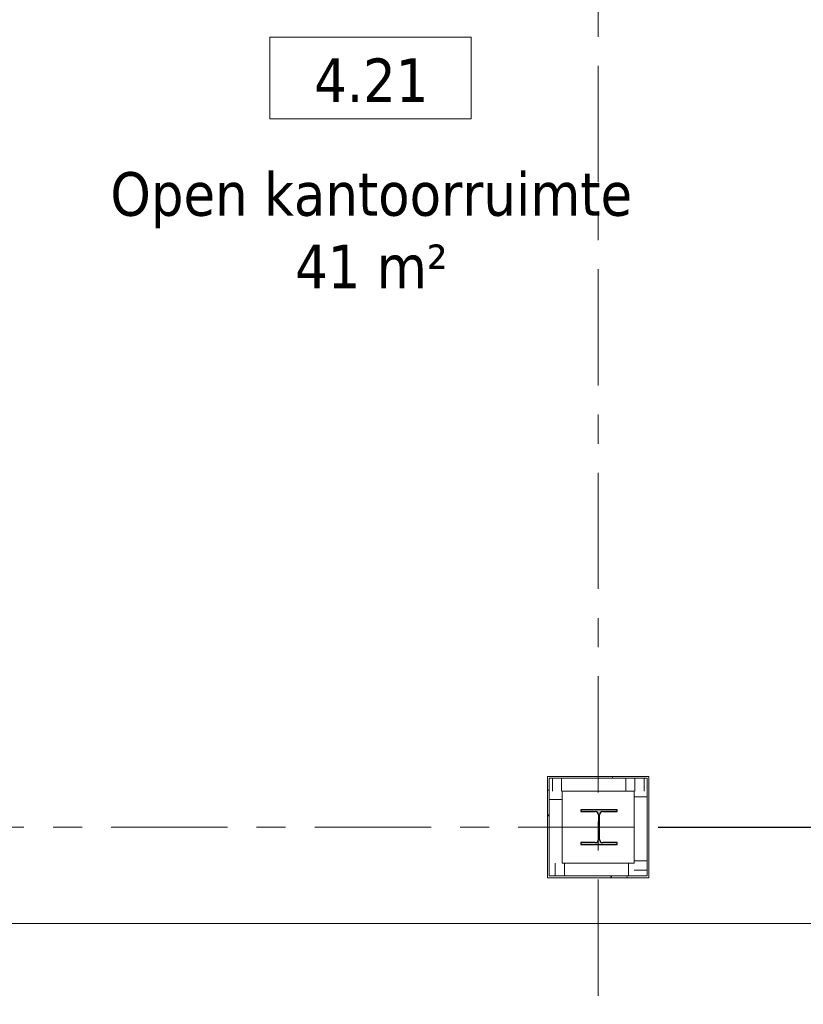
# Model space of a CAD drawing. Extents: x 2744 to 57639, y 3641 to 38820.
# Tile 51 of 179: x 23358 to 27636, y 29360 to 34739. Entities that reach past the tile are written whole.
import ezdxf

# ---------------------------------------------------------------- set-up
doc = ezdxf.new("R2010")
doc.units = 0
doc.header["$LTSCALE"] = 50
doc.header["$PDSIZE"] = -5
doc.linetypes.add('stramien', pattern=[22.225, 12.7, -3.175, 3.175, -3.175])
doc.layers.get('0').update_dxf_attribs({"linetype": 'CONTINUOUS'})
doc.layers.get('DEFPOINTS').update_dxf_attribs({"linetype": 'CONTINUOUS'})
for name, color, linetype, lineweight in [('A-AREA-IDEN', 8, 'CONTINUOUS', 18), ('A-FLOR-OTLN', 8, 'CONTINUOUS', 18), ('A-GENM', 8, 'CONTINUOUS', 18), ('A-WALL-PATT', 8, 'CONTINUOUS', 50), ('I-WALL', 8, 'CONTINUOUS', 25), ('S-COLS', 8, 'CONTINUOUS', 18), ('S-GRID', 8, 'CONTINUOUS', 18)]:
    doc.layers.add(name, color=color, linetype=linetype, lineweight=lineweight)
doc.layers.add('AS-M38--_F123--_Wandlengte', color=1, linetype='CONTINUOUS')
doc.styles.get("Standard").update_dxf_attribs({"font": 'isocp.shx'})
doc.styles.add('Tahoma_1', font='TAHOMA.TTF', dxfattribs={"height": 238.040123})
doc.dimstyles.new('CWall_F2_Wandlengte', dxfattribs={"dimscale": 50, "dimtxt": 2.5, "dimasz": 2, "dimexe": 1, "dimexo": 1, "dimgap": 0.5, "dimtad": 1, "dimdec": 0, "dimdsep": 46, "dimtxsty": 'Standard', "dimcen": 2.5, "dimclrt": 2, "dimadec": 0, "dimazin": 0, "dimtfac": 1, "dimtdec": 0, "dimtix": 1, "dimtmove": 2, "dimatfit": 0, "dimfxl": 0, "dimtolj": 1, "dimtzin": 0, "dimarcsym": 0})

# ---------------------------------------------------------------- blocks, each defined once
blk = doc.blocks.new('10844_ABT model nieuw_export 08-11-2012_rvt-1-Plotview 4e Verdieping - schaal 1 op 100')
at = {"layer": 'S-COLS', "lineweight": 5}
blk.add_hatch(color=256, dxfattribs=at).paths.add_polyline_path([(26620.8, 30233.2), (26620.8, 30243.2), (26542, 30243.2), (26529.3, 30248.5), (26524, 30261.2), (26524, 30395.2), (26529.3, 30407.9), (26542, 30413.2), (26620.8, 30413.2), (26620.8, 30423.2), (26420.8, 30423.2), (26420.8, 30413.2), (26499.5, 30413.2), (26512.2, 30407.9), (26517.5, 30395.2), (26517.5, 30261.2), (26512.2, 30248.5), (26499.5, 30243.2), (26420.8, 30243.2), (26420.8, 30233.2)], flags=0)
at = {"layer": 'S-COLS', "color": 0, "lineweight": 25}
for p, q in [((26620.8, 30423.2), (26420.8, 30423.2)), ((26420.8, 30423.2), (26420.8, 30413.2)), ((26420.8, 30413.2), (26499.5, 30413.2)), ((26517.5, 30395.2), (26517.5, 30261.2)), ((26524, 30261.2), (26524, 30395.2)), ((26542, 30413.2), (26620.8, 30413.2)), ((26620.8, 30413.2), (26620.8, 30423.2)), ((26499.5, 30243.2), (26420.8, 30243.2)), ((26420.8, 30243.2), (26420.8, 30233.2)), ((26420.8, 30233.2), (26620.8, 30233.2)), ((26620.8, 30243.2), (26542, 30243.2)), ((26620.8, 30233.2), (26620.8, 30243.2))]:
    blk.add_line(p, q, dxfattribs=at)
for centre, start, end in [((26499.5, 30395.2), 0, 90), ((26542, 30395.2), 90, 180), ((26499.5, 30261.2), 270, 0), ((26542, 30261.2), 180, 270)]:
    blk.add_arc(centre, 18, start, end, dxfattribs=at)
blk = doc.blocks.new('42_KA leemstuc betonkolomafwerking - Type-V31-Plotview 4e Verdieping - schaal 1 op 100')
at = {"layer": 'A-GENM'}
h = blk.add_hatch(dxfattribs=at)
h.set_pattern_fill('FP_126', color=256, style=0, pattern_type=2)
h.set_pattern_definition([(0, (-26516.6, -30328.2), (406.4, 101.6), [33.528, -271.272, 33.528, -1896.872]), (0, (-26516.6, -30328.2), (406.4, 101.6), [-338.328, -271.272, 33.528, -576.072, -1016]), (0, (-26516.6, -30328.2), (406.4, 101.6), [-1219.2, 33.528, -271.272, 33.528, -677.672]), (0, (-26516.6, -30328.2), (406.4, 101.6), [-1557.528, -169.672, 33.528, -474.472]), (120, (-26364.2, -30277.4), (-291.18818, 301.15272), [33.528, -271.272, 33.528, -1896.872]), (120, (-26364.2, -30277.4), (-291.18818, 301.15272), [-338.328, -271.272, 33.528, -576.072, -1016]), (120, (-26364.2, -30277.4), (-291.18818, 301.15272), [-1219.2, 33.528, -271.272, 33.528, -677.672]), (120, (-26364.2, -30277.4), (-291.18818, 301.15272), [-1557.528, -169.672, 33.528, -474.472]), (240, (-26313.4, -30074.2), (-115.21182, -402.75272), [33.528, -271.272, 33.528, -1896.872]), (240, (-26313.4, -30074.2), (-115.21182, -402.75272), [-338.328, -271.272, 33.528, -576.072, -1016]), (240, (-26313.4, -30074.2), (-115.21182, -402.75272), [-1219.2, 33.528, -271.272, 33.528, -677.672]), (240, (-26313.4, -30074.2), (-115.21182, -402.75272), [-1557.528, -169.672, 33.528, -474.472])])
h.paths.add_polyline_path([(277, -277), (277, 277), (-277, 277), (-277, -277)], flags=0)
h.paths.add_polyline_path([(267, -267), (-267, -267), (-267, 267), (267, 267)], flags=0)
for p, q in [((277, 277), (-277, 277)), ((-277, 277), (-277, -277)), ((277, -277), (277, 277)), ((-267, 267), (267, 267)), ((-267, -267), (-267, 267)), ((267, 267), (267, -267)), ((267, -267), (-267, -267)), ((-277, -277), (277, -277))]:
    blk.add_line(p, q, dxfattribs=at)
blk = doc.blocks.new('00_KU ruimtetag groot - 00_KU ruimtetag groot-3653893-Plotview 4e Verdieping - schaal 1 op 100')
at = {"layer": 'A-AREA-IDEN'}
for p, q in [((5.5, 2.164), (-5.5, 2.164)), ((-5.5, 2.164), (-5.5, -2.302)), ((5.5, -2.302), (5.5, 2.164)), ((-5.5, -2.302), (5.5, -2.302))]:
    blk.add_line(p, q, dxfattribs=at)
blk = doc.blocks.new('Onderlegger 4e verdieping')
at = {"layer": 'A-WALL-PATT', "lineweight": 18}
h = blk.add_hatch(dxfattribs=at)
h.set_pattern_fill('FP_90', color=256, angle=-270, style=0, pattern_type=2)
h.set_pattern_definition([(270, (26316.6, 30595.2), (500, 3e-14), []), (270, (26266.6, 30595.2), (500, 3e-14), []), (270, (26216.6, 30595.2), (500, 3e-14), []), (270, (26166.6, 30595.2), (500, 3e-14), [])])
h.paths.add_polyline_path([(26713.6, 30525.2), (26783.6, 30525.2), (26783.6, 30595.2), (26249.6, 30595.2), (26249.6, 30525.2), (26319.6, 30525.2)], flags=0)
h = blk.add_hatch(dxfattribs=at)
h.set_pattern_fill('FP_93', color=256, angle=90, style=0, pattern_type=2)
h.set_pattern_definition([(0, (26249.6, 30128.2), (0, 500), []), (0, (26249.6, 30078.2), (0, 500), []), (0, (26249.6, 30028.2), (0, 500), []), (0, (26249.6, 29978.2), (0, 500), [])])
h.paths.add_polyline_path([(26319.6, 30131.2), (26319.6, 30525.2), (26249.6, 30525.2), (26249.6, 30131.2)], flags=0)
h = blk.add_hatch(dxfattribs=at)
h.set_pattern_fill('FP_91', color=256, angle=90, style=0, pattern_type=2)
h.set_pattern_definition([(180, (26783.6, 30493.2), (-6e-14, -500), []), (180, (26783.6, 30543.2), (-6e-14, -500), []), (180, (26783.6, 30593.2), (-6e-14, -500), []), (180, (26783.6, 30643.2), (-6e-14, -500), [])])
h.paths.add_polyline_path([(26783.6, 30061.2), (26783.6, 30525.2), (26713.6, 30525.2), (26713.6, 30061.2)], flags=0)
h = blk.add_hatch(dxfattribs=at)
h.set_pattern_fill('FP_92', color=256, angle=90, style=0, pattern_type=2)
h.set_pattern_definition([(90, (26681.6, 30061.2), (-500, 3e-14), []), (90, (26731.6, 30061.2), (-500, 3e-14), []), (90, (26781.6, 30061.2), (-500, 3e-14), []), (90, (26831.6, 30061.2), (-500, 3e-14), [])])
h.paths.add_polyline_path([(26713.6, 30061.2), (26713.6, 30131.2), (26249.6, 30131.2), (26249.6, 30061.2)], flags=0)
at = {"layer": 'A-FLOR-OTLN'}
blk.add_line((31729.6, 29801.2), (22956.6, 29801.2), dxfattribs=at)
at = {"layer": 'I-WALL', "lineweight": 18}
for p, q in [((26783.6, 30595.2), (26249.6, 30595.2)), ((26249.6, 30595.2), (26249.6, 30061.2)), ((26783.6, 30061.2), (26783.6, 30595.2)), ((26319.6, 30525.2), (26713.6, 30525.2)), ((26319.6, 30131.2), (26319.6, 30525.2)), ((26713.6, 30525.2), (26713.6, 30131.2)), ((26713.6, 30131.2), (26319.6, 30131.2)), ((26249.6, 30061.2), (26783.6, 30061.2))]:
    blk.add_line(p, q, dxfattribs=at)
at = {"layer": 'S-GRID', "linetype": 'stramien'}
for p, q in [((26516.6, 37820.1), (26516.6, 16247.5)), ((2743.8, 30328.2), (56270.4, 30328.2))]:
    blk.add_line(p, q, dxfattribs=at)
at = {"lineweight": 5}
blk.add_blockref('10844_ABT model nieuw_export 08-11-2012_rvt-1-Plotview 4e Verdieping - schaal 1 op 100', (0, 0), dxfattribs=at)
at = {"layer": 'A-AREA-IDEN', "xscale": 99.99999999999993, "yscale": 99.99999999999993, "zscale": 99.99999999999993}
blk.add_blockref('00_KU ruimtetag groot - 00_KU ruimtetag groot-3653893-Plotview 4e Verdieping - schaal 1 op 100', (25273, 34427.6), dxfattribs=at)
at = {"layer": 'A-GENM'}
blk.add_blockref('42_KA leemstuc betonkolomafwerking - Type-V31-Plotview 4e Verdieping - schaal 1 op 100', (26516.6, 30328.2), dxfattribs=at)
at = {"layer": 'A-AREA-IDEN', "char_height": 238.04, "attachment_point": 2, "line_spacing_factor": 1.000232, "style": 'Tahoma_1'}
for s, insert, width in [('4.21', (25277.6, 34526.9), 768), ('Open kantoorruimte\\P41 m²', (25277.6, 33905.8), 3483)]:
    blk.add_mtext(s, dxfattribs=dict(at, insert=insert, width=width))
blk = doc.blocks.new('*D270')
at = {"layer": 'AS-M38--_F123--_Wandlengte', "color": 0, "lineweight": -2}
for p, q in [((27982.9, 32161.2), (28193, 32161.2)), ((28143, 30428.2), (28143, 32061.2)), ((26843.6, 30328.2), (28193, 30328.2))]:
    blk.add_line(p, q, dxfattribs=at)
at = {"layer": 'AS-M38--_F123--_Wandlengte', "color": 0}
for points in [[(28126.4, 32061.2), (28159.7, 32061.2), (28143, 32161.2)], [(28126.4, 30428.2), (28159.7, 30428.2), (28143, 30328.2)]]:
    blk.add_solid(points, dxfattribs=at)
at = {"layer": 'DEFPOINTS', "color": 0}
for p in [(27932.9, 32161.2), (28143, 32161.2), (26793.6, 30328.2)]:
    blk.add_point(p, dxfattribs=at)
at = {"layer": 'AS-M38--_F123--_Wandlengte', "color": 2, "insert": (28055.5, 31244.7), "char_height": 125, "attachment_point": 5, "rotation": 90}
blk.add_mtext('\\A1;1833', dxfattribs=at)

msp = doc.modelspace()

# ---------------------------------------------------------------- block references
msp.add_blockref('Onderlegger 4e verdieping', (0, 0))

# ---------------------------------------------------------------- dimensions: what is measured, and where the dimension line sits
at = {"layer": 'AS-M38--_F123--_Wandlengte'}
dim = msp.add_linear_dim(base=(28143.02, 32161.2), p1=(26793.6, 30328.2), p2=(27932.93, 32161.2), angle=90, dimstyle='CWall_F2_Wandlengte', dxfattribs=at)
dim.commit()
dim.dimension.update_dxf_attribs({"geometry": '*D270', "text_midpoint": (28055.52, 31244.7)})

doc.saveas('drawing.dxf')
